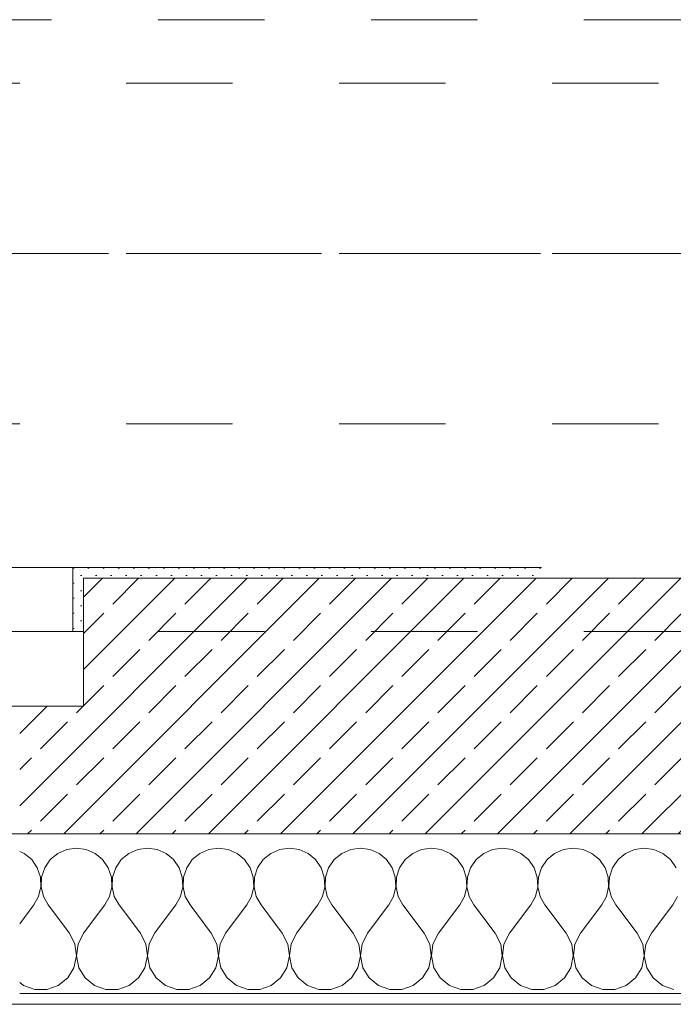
# Model space of a CAD drawing. Header units: metres. Extents: x -3.5 to 65.3, y -10.9 to 16.7.
# Tile 33 of 165: x 25.1 to 25.7, y -0.2 to 0.8. Entities that reach past the tile are written whole.
import ezdxf

# ---------------------------------------------------------------- set-up
doc = ezdxf.new("R2010")
doc.units = ezdxf.units.M
doc.header["$MEASUREMENT"] = 0
for name, pattern in [('Achse', [0.08, 0.04, -0.02, 0, -0.02]), ('Strichlinie doppelt', [0.218722, 0.105833, -0.042333, 0.028222, -0.042333]), ('Strichlinie eng', [0.046, 0.03, -0.016]), ('Untersicht', [0.04, 0.03, -0.01])]:
    doc.linetypes.add(name, pattern=pattern)
for name, color, linetype in [('102 - Bemaßung_ Beschriftung.Detail_ Ausschnitt', 7, 'Continuous'), ('451 - Universal.Achsen Raster', 7, 'Continuous'), ('603 - Struktur.Bodenplatte_ Decke Roh', 7, 'Continuous'), ('604 - Struktur.Wand Aussen', 7, 'Continuous'), ('608 - Struktur.Träger', 7, 'Continuous'), ('653 - Abdeckung.TB Verkofferung', 7, 'Continuous')]:
    doc.layers.add(name, color=color, linetype=linetype)
doc.styles.add('ERSTELLTER_STIL_1', font='txt')
doc.dimstyles.new('ERSTELLTER_STIL__1', dxfattribs={"dimtxt": 0.04, "dimasz": 0.02128, "dimexe": 0.18, "dimexo": 0.0625, "dimgap": 0, "dimtad": 1, "dimzin": 0, "dimdsep": 46, "dimtxsty": 'ERSTELLTER_STIL_1', "dimblk": 'ARROWHEAD_2', "dimblk1": 'ARROWHEAD_2', "dimblk2": 'ARROWHEAD_2', "dimcen": 0.09, "dimse1": 1, "dimse2": 1, "dimclrd": 7, "dimclre": 7, "dimclrt": 7, "dimazin": 0, "dimtfac": 1, "dimtdec": 4, "dimtmove": 0, "dimatfit": 3, "dimfxl": 1, "dimtolj": 1, "dimtzin": 0, "dimarcsym": 0})
pattern_1 = [(45, (0, 0), (-0.007071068, 0.007071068), [0, -0.01])]

# ---------------------------------------------------------------- blocks, each defined once
blk = doc.blocks.new('*X17')
at = {"layer": '604 - Struktur.Wand Aussen', "color": 7, "linetype": 'Continuous', "lineweight": 5}
for p, q in [((25.13333, -0.00833), (25.12422, -0.0096)), ((25.14244, -0.0096), (25.13333, -0.00833)), ((25.2, -0.00833), (25.19089, -0.0096)), ((25.20911, -0.0096), (25.2, -0.00833)), ((25.26667, -0.00833), (25.25756, -0.0096)), ((25.27578, -0.0096), (25.26667, -0.00833)), ((25.33333, -0.00833), (25.32422, -0.0096)), ((25.34244, -0.0096), (25.33333, -0.00833)), ((25.4, -0.00833), (25.39089, -0.0096)), ((25.40911, -0.0096), (25.4, -0.00833)), ((25.46667, -0.00833), (25.45756, -0.0096)), ((25.47578, -0.0096), (25.46667, -0.00833)), ((25.53333, -0.00833), (25.52422, -0.0096)), ((25.54244, -0.0096), (25.53333, -0.00833)), ((25.6, -0.00833), (25.59089, -0.0096)), ((25.60911, -0.0096), (25.6, -0.00833)), ((25.66667, -0.00833), (25.65756, -0.0096)), ((25.67578, -0.0096), (25.66667, -0.00833)), ((25.08419, -0.01331), (25.08, -0.01146)), ((25.09127, -0.01918), (25.08419, -0.01331)), ((25.11581, -0.01331), (25.10873, -0.01918)), ((25.12422, -0.0096), (25.11581, -0.01331)), ((25.15086, -0.01331), (25.14244, -0.0096)), ((25.15794, -0.01918), (25.15086, -0.01331)), ((25.18248, -0.01331), (25.17539, -0.01918)), ((25.19089, -0.0096), (25.18248, -0.01331)), ((25.21752, -0.01331), (25.20911, -0.0096)), ((25.22461, -0.01918), (25.21752, -0.01331)), ((25.24914, -0.01331), (25.24206, -0.01918)), ((25.25756, -0.0096), (25.24914, -0.01331)), ((25.28419, -0.01331), (25.27578, -0.0096)), ((25.29127, -0.01918), (25.28419, -0.01331)), ((25.31581, -0.01331), (25.30873, -0.01918)), ((25.32422, -0.0096), (25.31581, -0.01331)), ((25.35086, -0.01331), (25.34244, -0.0096)), ((25.35794, -0.01918), (25.35086, -0.01331)), ((25.38248, -0.01331), (25.37539, -0.01918)), ((25.39089, -0.0096), (25.38248, -0.01331)), ((25.41752, -0.01331), (25.40911, -0.0096)), ((25.42461, -0.01918), (25.41752, -0.01331)), ((25.44914, -0.01331), (25.44206, -0.01918)), ((25.45756, -0.0096), (25.44914, -0.01331)), ((25.48419, -0.01331), (25.47578, -0.0096)), ((25.49127, -0.01918), (25.48419, -0.01331)), ((25.51581, -0.01331), (25.50873, -0.01918)), ((25.52422, -0.0096), (25.51581, -0.01331)), ((25.55086, -0.01331), (25.54244, -0.0096)), ((25.55794, -0.01918), (25.55086, -0.01331)), ((25.58248, -0.01331), (25.57539, -0.01918)), ((25.59089, -0.0096), (25.58248, -0.01331)), ((25.61752, -0.01331), (25.60911, -0.0096)), ((25.62461, -0.01918), (25.61752, -0.01331)), ((25.64914, -0.01331), (25.64206, -0.01918)), ((25.65756, -0.0096), (25.64914, -0.01331)), ((25.68419, -0.01331), (25.67578, -0.0096)), ((25.69127, -0.01918), (25.68419, -0.01331)), ((25.09648, -0.02676), (25.09127, -0.01918)), ((25.09942, -0.03547), (25.09648, -0.02676)), ((25.10352, -0.02676), (25.10058, -0.03547)), ((25.10873, -0.01918), (25.10352, -0.02676)), ((25.16315, -0.02676), (25.15794, -0.01918)), ((25.16609, -0.03547), (25.16315, -0.02676)), ((25.17019, -0.02676), (25.16725, -0.03547)), ((25.17539, -0.01918), (25.17019, -0.02676)), ((25.22981, -0.02676), (25.22461, -0.01918)), ((25.23275, -0.03547), (25.22981, -0.02676)), ((25.23685, -0.02676), (25.23391, -0.03547)), ((25.24206, -0.01918), (25.23685, -0.02676)), ((25.29648, -0.02676), (25.29127, -0.01918)), ((25.29942, -0.03547), (25.29648, -0.02676)), ((25.30352, -0.02676), (25.30058, -0.03547)), ((25.30873, -0.01918), (25.30352, -0.02676)), ((25.36315, -0.02676), (25.35794, -0.01918)), ((25.36609, -0.03547), (25.36315, -0.02676)), ((25.37019, -0.02676), (25.36725, -0.03547)), ((25.37539, -0.01918), (25.37019, -0.02676)), ((25.42981, -0.02676), (25.42461, -0.01918)), ((25.43275, -0.03547), (25.42981, -0.02676)), ((25.43685, -0.02676), (25.43391, -0.03547)), ((25.44206, -0.01918), (25.43685, -0.02676)), ((25.49648, -0.02676), (25.49127, -0.01918)), ((25.49942, -0.03547), (25.49648, -0.02676)), ((25.50352, -0.02676), (25.50058, -0.03547)), ((25.50873, -0.01918), (25.50352, -0.02676)), ((25.56315, -0.02676), (25.55794, -0.01918)), ((25.56609, -0.03547), (25.56315, -0.02676)), ((25.57019, -0.02676), (25.56725, -0.03547)), ((25.57539, -0.01918), (25.57019, -0.02676)), ((25.62981, -0.02676), (25.62461, -0.01918)), ((25.63275, -0.03547), (25.62981, -0.02676)), ((25.63685, -0.02676), (25.63391, -0.03547)), ((25.64206, -0.01918), (25.63685, -0.02676)), ((25.69648, -0.02676), (25.69127, -0.01918)), ((25.09987, -0.04466), (25.09942, -0.03547)), ((25.10058, -0.03547), (25.10013, -0.04466)), ((25.16653, -0.04466), (25.16609, -0.03547)), ((25.16725, -0.03547), (25.1668, -0.04466)), ((25.2332, -0.04466), (25.23275, -0.03547)), ((25.23391, -0.03547), (25.23347, -0.04466)), ((25.29987, -0.04466), (25.29942, -0.03547)), ((25.30058, -0.03547), (25.30013, -0.04466)), ((25.36653, -0.04466), (25.36609, -0.03547)), ((25.36725, -0.03547), (25.3668, -0.04466)), ((25.4332, -0.04466), (25.43275, -0.03547)), ((25.43391, -0.03547), (25.43347, -0.04466)), ((25.49987, -0.04466), (25.49942, -0.03547)), ((25.50058, -0.03547), (25.50013, -0.04466)), ((25.56653, -0.04466), (25.56609, -0.03547)), ((25.56725, -0.03547), (25.5668, -0.04466)), ((25.6332, -0.04466), (25.63275, -0.03547)), ((25.63391, -0.03547), (25.63347, -0.04466)), ((25.09778, -0.05362), (25.09987, -0.04466)), ((25.10013, -0.04466), (25.10222, -0.05362)), ((25.16445, -0.05362), (25.16653, -0.04466)), ((25.1668, -0.04466), (25.16888, -0.05362)), ((25.23112, -0.05362), (25.2332, -0.04466)), ((25.23347, -0.04466), (25.23555, -0.05362)), ((25.29778, -0.05362), (25.29987, -0.04466)), ((25.30013, -0.04466), (25.30222, -0.05362)), ((25.36445, -0.05362), (25.36653, -0.04466)), ((25.3668, -0.04466), (25.36888, -0.05362)), ((25.43112, -0.05362), (25.4332, -0.04466)), ((25.43347, -0.04466), (25.43555, -0.05362)), ((25.49778, -0.05362), (25.49987, -0.04466)), ((25.50013, -0.04466), (25.50222, -0.05362)), ((25.56445, -0.05362), (25.56653, -0.04466)), ((25.5668, -0.04466), (25.56888, -0.05362)), ((25.63112, -0.05362), (25.6332, -0.04466)), ((25.63347, -0.04466), (25.63555, -0.05362)), ((25.09333, -0.06167), (25.09778, -0.05362)), ((25.10222, -0.05362), (25.10667, -0.06167)), ((25.16, -0.06167), (25.16445, -0.05362)), ((25.16888, -0.05362), (25.17333, -0.06167)), ((25.22667, -0.06167), (25.23112, -0.05362)), ((25.23555, -0.05362), (25.24, -0.06167)), ((25.29333, -0.06167), (25.29778, -0.05362)), ((25.30222, -0.05362), (25.30667, -0.06167)), ((25.36, -0.06167), (25.36445, -0.05362)), ((25.36888, -0.05362), (25.37333, -0.06167)), ((25.42667, -0.06167), (25.43112, -0.05362)), ((25.43555, -0.05362), (25.44, -0.06167)), ((25.49333, -0.06167), (25.49778, -0.05362)), ((25.50222, -0.05362), (25.50667, -0.06167)), ((25.56, -0.06167), (25.56445, -0.05362)), ((25.56888, -0.05362), (25.57333, -0.06167)), ((25.62667, -0.06167), (25.63112, -0.05362)), ((25.63555, -0.05362), (25.64, -0.06167)), ((25.69333, -0.06167), (25.69778, -0.05362)), ((25.08, -0.07944), (25.09333, -0.06167)), ((25.12667, -0.08833), (25.10667, -0.06167)), ((25.14, -0.08833), (25.16, -0.06167)), ((25.19333, -0.08833), (25.17333, -0.06167)), ((25.20667, -0.08833), (25.22667, -0.06167)), ((25.26, -0.08833), (25.24, -0.06167)), ((25.27333, -0.08833), (25.29333, -0.06167)), ((25.32667, -0.08833), (25.30667, -0.06167)), ((25.34, -0.08833), (25.36, -0.06167)), ((25.39333, -0.08833), (25.37333, -0.06167)), ((25.40667, -0.08833), (25.42667, -0.06167)), ((25.46, -0.08833), (25.44, -0.06167)), ((25.47333, -0.08833), (25.49333, -0.06167)), ((25.52667, -0.08833), (25.50667, -0.06167)), ((25.54, -0.08833), (25.56, -0.06167)), ((25.59333, -0.08833), (25.57333, -0.06167)), ((25.60667, -0.08833), (25.62667, -0.06167)), ((25.66, -0.08833), (25.64, -0.06167)), ((25.67333, -0.08833), (25.69333, -0.06167)), ((25.13182, -0.09839), (25.12667, -0.08833)), ((25.14, -0.08833), (25.13485, -0.09839)), ((25.19848, -0.09839), (25.19333, -0.08833)), ((25.20667, -0.08833), (25.20152, -0.09839)), ((25.26515, -0.09839), (25.26, -0.08833)), ((25.27333, -0.08833), (25.26818, -0.09839)), ((25.33182, -0.09839), (25.32667, -0.08833)), ((25.34, -0.08833), (25.33485, -0.09839)), ((25.39848, -0.09839), (25.39333, -0.08833)), ((25.40667, -0.08833), (25.40152, -0.09839)), ((25.46515, -0.09839), (25.46, -0.08833)), ((25.47333, -0.08833), (25.46818, -0.09839)), ((25.53182, -0.09839), (25.52667, -0.08833)), ((25.54, -0.08833), (25.53485, -0.09839)), ((25.59848, -0.09839), (25.59333, -0.08833)), ((25.60667, -0.08833), (25.60152, -0.09839)), ((25.66515, -0.09839), (25.66, -0.08833)), ((25.67333, -0.08833), (25.66818, -0.09839)), ((25.13331, -0.10959), (25.13182, -0.09839)), ((25.13485, -0.09839), (25.13336, -0.10959)), ((25.19998, -0.10959), (25.19848, -0.09839)), ((25.20152, -0.09839), (25.20002, -0.10959)), ((25.26664, -0.10959), (25.26515, -0.09839)), ((25.26818, -0.09839), (25.26669, -0.10959)), ((25.33331, -0.10959), (25.33182, -0.09839)), ((25.33485, -0.09839), (25.33336, -0.10959)), ((25.39998, -0.10959), (25.39848, -0.09839)), ((25.40152, -0.09839), (25.40002, -0.10959)), ((25.46664, -0.10959), (25.46515, -0.09839)), ((25.46818, -0.09839), (25.46669, -0.10959)), ((25.53331, -0.10959), (25.53182, -0.09839)), ((25.53485, -0.09839), (25.53336, -0.10959)), ((25.59998, -0.10959), (25.59848, -0.09839)), ((25.60152, -0.09839), (25.60002, -0.10959)), ((25.66664, -0.10959), (25.66515, -0.09839)), ((25.66818, -0.09839), (25.66669, -0.10959)), ((25.13097, -0.12065), (25.13331, -0.10959)), ((25.13336, -0.10959), (25.13569, -0.12065)), ((25.19764, -0.12065), (25.19998, -0.10959)), ((25.20002, -0.10959), (25.20236, -0.12065)), ((25.26431, -0.12065), (25.26664, -0.10959)), ((25.26669, -0.10959), (25.26903, -0.12065)), ((25.33097, -0.12065), (25.33331, -0.10959)), ((25.33336, -0.10959), (25.33569, -0.12065)), ((25.39764, -0.12065), (25.39998, -0.10959)), ((25.40002, -0.10959), (25.40236, -0.12065)), ((25.46431, -0.12065), (25.46664, -0.10959)), ((25.46669, -0.10959), (25.46903, -0.12065)), ((25.53097, -0.12065), (25.53331, -0.10959)), ((25.53336, -0.10959), (25.53569, -0.12065)), ((25.59764, -0.12065), (25.59998, -0.10959)), ((25.60002, -0.10959), (25.60236, -0.12065)), ((25.66431, -0.12065), (25.66664, -0.10959)), ((25.66669, -0.10959), (25.66903, -0.12065)), ((25.12508, -0.13029), (25.13097, -0.12065)), ((25.13569, -0.12065), (25.14159, -0.13029)), ((25.19175, -0.13029), (25.19764, -0.12065)), ((25.20236, -0.12065), (25.20825, -0.13029)), ((25.25841, -0.13029), (25.26431, -0.12065)), ((25.26903, -0.12065), (25.27492, -0.13029)), ((25.32508, -0.13029), (25.33097, -0.12065)), ((25.33569, -0.12065), (25.34159, -0.13029)), ((25.39175, -0.13029), (25.39764, -0.12065)), ((25.40236, -0.12065), (25.40825, -0.13029)), ((25.45841, -0.13029), (25.46431, -0.12065)), ((25.46903, -0.12065), (25.47492, -0.13029)), ((25.52508, -0.13029), (25.53097, -0.12065)), ((25.53569, -0.12065), (25.54159, -0.13029)), ((25.59175, -0.13029), (25.59764, -0.12065)), ((25.60236, -0.12065), (25.60825, -0.13029)), ((25.65841, -0.13029), (25.66431, -0.12065)), ((25.66903, -0.12065), (25.67492, -0.13029)), ((25.08, -0.13441), (25.0837, -0.13741)), ((25.0837, -0.13741), (25.09435, -0.14118)), ((25.10565, -0.14118), (25.1163, -0.13741)), ((25.1163, -0.13741), (25.12508, -0.13029)), ((25.14159, -0.13029), (25.15037, -0.13741)), ((25.15037, -0.13741), (25.16102, -0.14118)), ((25.17232, -0.14118), (25.18297, -0.13741)), ((25.18297, -0.13741), (25.19175, -0.13029)), ((25.20825, -0.13029), (25.21703, -0.13741)), ((25.21703, -0.13741), (25.22768, -0.14118)), ((25.23898, -0.14118), (25.24963, -0.13741)), ((25.24963, -0.13741), (25.25841, -0.13029)), ((25.27492, -0.13029), (25.2837, -0.13741)), ((25.2837, -0.13741), (25.29435, -0.14118)), ((25.30565, -0.14118), (25.3163, -0.13741)), ((25.3163, -0.13741), (25.32508, -0.13029)), ((25.34159, -0.13029), (25.35037, -0.13741)), ((25.35037, -0.13741), (25.36102, -0.14118)), ((25.37232, -0.14118), (25.38297, -0.13741)), ((25.38297, -0.13741), (25.39175, -0.13029)), ((25.40825, -0.13029), (25.41703, -0.13741)), ((25.41703, -0.13741), (25.42768, -0.14118)), ((25.43898, -0.14118), (25.44963, -0.13741)), ((25.44963, -0.13741), (25.45841, -0.13029)), ((25.47492, -0.13029), (25.4837, -0.13741)), ((25.4837, -0.13741), (25.49435, -0.14118)), ((25.50565, -0.14118), (25.5163, -0.13741)), ((25.5163, -0.13741), (25.52508, -0.13029)), ((25.54159, -0.13029), (25.55037, -0.13741)), ((25.55037, -0.13741), (25.56102, -0.14118)), ((25.57232, -0.14118), (25.58297, -0.13741)), ((25.58297, -0.13741), (25.59175, -0.13029)), ((25.60825, -0.13029), (25.61703, -0.13741)), ((25.61703, -0.13741), (25.62768, -0.14118)), ((25.63898, -0.14118), (25.64963, -0.13741)), ((25.64963, -0.13741), (25.65841, -0.13029)), ((25.67492, -0.13029), (25.6837, -0.13741)), ((25.6837, -0.13741), (25.69435, -0.14118)), ((25.09435, -0.14118), (25.10565, -0.14118)), ((25.16102, -0.14118), (25.17232, -0.14118)), ((25.22768, -0.14118), (25.23898, -0.14118)), ((25.29435, -0.14118), (25.30565, -0.14118)), ((25.36102, -0.14118), (25.37232, -0.14118)), ((25.42768, -0.14118), (25.43898, -0.14118)), ((25.49435, -0.14118), (25.50565, -0.14118)), ((25.56102, -0.14118), (25.57232, -0.14118)), ((25.62768, -0.14118), (25.63898, -0.14118))]:
    blk.add_line(p, q, dxfattribs=at)
blk = doc.blocks.new('*D188')
at = {"layer": '102 - Bemaßung_ Beschriftung.Detail_ Ausschnitt', "color": 7, "linetype": 'Continuous', "lineweight": 5}
for p, q in [((43.36099, 0.26308), (43.38899, 0.24692)), ((43.39599, 0.255), (43.35399, 0.255)), ((43.36099, 0.25308), (43.38899, 0.23692)), ((43.37499, 0.245), (43.37499, 0.255)), ((43.39599, 0.245), (43.35399, 0.245)), ((43.37499, 0.23131), (43.37499, 0.245))]:
    blk.add_line(p, q, dxfattribs=at)
at = {"layer": '102 - Bemaßung_ Beschriftung.Detail_ Ausschnitt', "color": 7, "lineweight": 5, "insert": (43.36699, 0.20655), "char_height": 0.04, "attachment_point": 7, "rotation": 90, "style": 'ERSTELLTER_STIL_1'}
blk.add_mtext('\\A1;{\\pql;\\fArial|b0|i0|c0|p38;1}', dxfattribs=at)
blk = doc.blocks.new('ARROWHEAD_2')
at = {"color": 0, "linetype": 'Continuous', "lineweight": 0}
for p, q in [((-0.378, -0.655), (0.378, 0.655)), ((0, 0), (-1, 0))]:
    blk.add_line(p, q, dxfattribs=at)
blk = doc.blocks.new('*D217')
at = {"layer": '102 - Bemaßung_ Beschriftung.Detail_ Ausschnitt', "color": 7, "linetype": 'Continuous', "lineweight": 5}
for p, q in [((39.93603, 0.26308), (39.96403, 0.24692)), ((39.97103, 0.255), (39.92903, 0.255)), ((39.93603, 0.25308), (39.96403, 0.23692)), ((39.95003, 0.245), (39.95003, 0.255)), ((39.97103, 0.245), (39.92903, 0.245)), ((39.95003, 0.23131), (39.95003, 0.245))]:
    blk.add_line(p, q, dxfattribs=at)
at = {"layer": '102 - Bemaßung_ Beschriftung.Detail_ Ausschnitt', "color": 7, "lineweight": 5, "insert": (39.94203, 0.20655), "char_height": 0.04, "attachment_point": 7, "rotation": 90, "style": 'ERSTELLTER_STIL_1'}
blk.add_mtext('\\A1;{\\pql;\\fArial|b0|i0|c0|p38;1}', dxfattribs=at)
blk = doc.blocks.new('*D277')
at = {"layer": '102 - Bemaßung_ Beschriftung.Detail_ Ausschnitt', "color": 7, "linetype": 'Continuous', "lineweight": 5}
for p, q in [((41.07099, 0.26308), (41.09899, 0.24692)), ((41.10599, 0.255), (41.06399, 0.255)), ((41.07099, 0.25308), (41.09899, 0.23692)), ((41.08499, 0.245), (41.08499, 0.255)), ((41.10599, 0.245), (41.06399, 0.245)), ((41.08499, 0.23131), (41.08499, 0.245))]:
    blk.add_line(p, q, dxfattribs=at)
at = {"layer": '102 - Bemaßung_ Beschriftung.Detail_ Ausschnitt', "color": 7, "lineweight": 5, "insert": (41.07699, 0.20655), "char_height": 0.04, "attachment_point": 7, "rotation": 90, "style": 'ERSTELLTER_STIL_1'}
blk.add_mtext('\\A1;{\\pql;\\fArial|b0|i0|c0|p38;1}', dxfattribs=at)
blk = doc.blocks.new('*D282')
at = {"layer": '102 - Bemaßung_ Beschriftung.Detail_ Ausschnitt', "color": 7, "linetype": 'Continuous', "lineweight": 5}
for p, q in [((41.17099, 0.26308), (41.19899, 0.24692)), ((41.20599, 0.255), (41.16399, 0.255)), ((41.17099, 0.25308), (41.19899, 0.23692)), ((41.18499, 0.245), (41.18499, 0.255)), ((41.20599, 0.245), (41.16399, 0.245)), ((41.18499, 0.23131), (41.18499, 0.245))]:
    blk.add_line(p, q, dxfattribs=at)
at = {"layer": '102 - Bemaßung_ Beschriftung.Detail_ Ausschnitt', "color": 7, "lineweight": 5, "insert": (41.17699, 0.20655), "char_height": 0.04, "attachment_point": 7, "rotation": 90, "style": 'ERSTELLTER_STIL_1'}
blk.add_mtext('\\A1;{\\pql;\\fArial|b0|i0|c0|p38;1}', dxfattribs=at)
blk = doc.blocks.new('*D288')
at = {"layer": '102 - Bemaßung_ Beschriftung.Detail_ Ausschnitt', "color": 7, "linetype": 'Continuous', "lineweight": 5}
for p, q in [((43.46099, 0.26308), (43.48899, 0.24692)), ((43.49599, 0.255), (43.45399, 0.255)), ((43.46099, 0.25308), (43.48899, 0.23692)), ((43.47499, 0.245), (43.47499, 0.255)), ((43.49599, 0.245), (43.45399, 0.245)), ((43.47499, 0.23131), (43.47499, 0.245))]:
    blk.add_line(p, q, dxfattribs=at)
at = {"layer": '102 - Bemaßung_ Beschriftung.Detail_ Ausschnitt', "color": 7, "lineweight": 5, "insert": (43.46699, 0.20655), "char_height": 0.04, "attachment_point": 7, "rotation": 90, "style": 'ERSTELLTER_STIL_1'}
blk.add_mtext('\\A1;{\\pql;\\fArial|b0|i0|c0|p38;1}', dxfattribs=at)
blk = doc.blocks.new('*D297')
at = {"layer": '102 - Bemaßung_ Beschriftung.Detail_ Ausschnitt', "color": 7, "linetype": 'Continuous', "lineweight": 5}
for p, q in [((43.26099, 0.26308), (43.28899, 0.24692)), ((43.29599, 0.255), (43.25399, 0.255)), ((43.26099, 0.25308), (43.28899, 0.23692)), ((43.27499, 0.245), (43.27499, 0.255)), ((43.29599, 0.245), (43.25399, 0.245)), ((43.27499, 0.23131), (43.27499, 0.245))]:
    blk.add_line(p, q, dxfattribs=at)
at = {"layer": '102 - Bemaßung_ Beschriftung.Detail_ Ausschnitt', "color": 7, "lineweight": 5, "insert": (43.26699, 0.20655), "char_height": 0.04, "attachment_point": 7, "rotation": 90, "style": 'ERSTELLTER_STIL_1'}
blk.add_mtext('\\A1;{\\pql;\\fArial|b0|i0|c0|p38;1}', dxfattribs=at)

msp = doc.modelspace()

# ---------------------------------------------------------------- hatches: boundary and pattern name
at = {"layer": '604 - Struktur.Wand Aussen', "linetype": 'Continuous', "lineweight": 0, "true_color": 0x000000}
h = msp.add_hatch(dxfattribs=at)
h.set_pattern_fill('Gips_0001', color=18, style=0, pattern_type=2)
h.set_pattern_definition(pattern_1)
h.paths.add_polyline_path([(25.14, 0.255), (25.13, 0.255), (25.13, 0.195), (25.14, 0.195)])
h = msp.add_hatch(dxfattribs=at)
h.set_pattern_fill('Gips_0001', color=18, style=0, pattern_type=2)
h.set_pattern_definition(pattern_1)
h.paths.add_polyline_path([(25.56999, 0.255), (25.14, 0.255), (25.14, 0.245), (25.56999, 0.245)])
h = msp.add_hatch(dxfattribs=at)
h.set_pattern_fill('Beton__Stahlbeton_0001', color=18, style=0, pattern_type=2)
h.set_pattern_definition([(45, (0, 0), (-0.033941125, 0.033941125), []), (45, (-0.01697, 0.01697), (-0.033941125, 0.033941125), [0.036, -0.012])])
h.paths.add_polyline_path([(25.14, 0.125), (25.08, 0.125), (25.08, 0.005), (26.4, 0.005), (26.4, 0.125), (26.34, 0.125), (26.34, 0.195), (26.34, 0.245), (25.14, 0.245), (25.14, 0.195)])
h = msp.add_hatch(dxfattribs=at)
h.set_pattern_fill('Verputz_0001', color=18, style=0, pattern_type=2)
h.set_pattern_definition([(0, (0, 0), (0, 0.034641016), [0, -0.02]), (0, (0.01, 0.01732), (0, 0.034641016), [0, -0.02])])
h.paths.add_polyline_path([(25.05, -0.155), (26.43, -0.155), (26.43, -0.145), (25.05, -0.145)])

# ---------------------------------------------------------------- linework, layer by layer
at = {"layer": '451 - Universal.Achsen Raster', "color": 160, "linetype": 'Strichlinie doppelt', "lineweight": 9, "true_color": 0x3232ff}
msp.add_line((64.93503, 0.54998), (-3.175, 0.54998), dxfattribs=at)
at = {"layer": '603 - Struktur.Bodenplatte_ Decke Roh', "color": 7, "linetype": 'Continuous', "lineweight": 18, "flags": 128}
msp.add_lwpolyline([(-0.015, 0.005), (43.89, 0.005)], dxfattribs=at)
at = {"layer": '604 - Struktur.Wand Aussen', "color": 7, "linetype": 'Continuous', "lineweight": 9}
for p, q in [((22.75, 0.255), (25.13, 0.255)), ((25.05, 0.195), (25.14, 0.195)), ((25.14, 0.125), (25.03, 0.125))]:
    msp.add_line(p, q, dxfattribs=at)
at = {"layer": '604 - Struktur.Wand Aussen', "color": 7, "linetype": 'Strichlinie eng', "lineweight": 9}
msp.add_line((22.75, 0.255), (25.13, 0.255), dxfattribs=at)
at = {"layer": '604 - Struktur.Wand Aussen', "color": 7, "linetype": 'Continuous', "lineweight": 5}
for p, q in [((25.13, 0.245), (25.13, 0.255)), ((25.14, 0.255), (25.13, 0.255)), ((25.13, 0.245), (25.13, 0.255)), ((25.13, 0.195), (25.13, 0.245)), ((25.13, 0.195), (25.13, 0.245)), ((25.14, 0.195), (25.13, 0.195)), ((25.14, 0.195), (25.13, 0.195)), ((25.14, 0.195), (25.13, 0.195)), ((25.08, -0.145), (26.4, -0.145))]:
    msp.add_line(p, q, dxfattribs=at)
at = {"layer": '604 - Struktur.Wand Aussen', "color": 7, "linetype": 'Continuous', "lineweight": 13}
for p, q in [((26.34, 0.245), (25.14, 0.245)), ((25.14, 0.245), (25.14, 0.195)), ((25.14, 0.125), (25.14, 0.195)), ((25.14, 0.125), (25.14, 0.195)), ((25.14, 0.125), (25.14, 0.195)), ((25.08, 0.125), (25.14, 0.125)), ((25.08, 0.125), (25.14, 0.125)), ((25.08, 0.125), (25.14, 0.125)), ((25.08, 0.005), (26.4, 0.005))]:
    msp.add_line(p, q, dxfattribs=at)
at = {"layer": '604 - Struktur.Wand Aussen', "color": 7, "linetype": 'Continuous', "lineweight": 5, "flags": 128}
for points in [[(25.56999, 0.255), (25.14, 0.255)], [(25.05, -0.155), (26.43, -0.155)]]:
    msp.add_lwpolyline(points, dxfattribs=at)
at = {"layer": '604 - Struktur.Wand Aussen', "color": 7, "linetype": 'Continuous', "lineweight": 9}
msp.add_point((25.13, 0.255), dxfattribs=at)
at = {"layer": '608 - Struktur.Träger', "color": 7, "linetype": 'Untersicht', "lineweight": 13}
for p, q in [((0.37999, 0.70998), (61.87999, 0.70998)), ((0.37999, 0.38998), (61.87999, 0.38998))]:
    msp.add_line(p, q, dxfattribs=at)
at = {"layer": '608 - Struktur.Träger', "color": 7, "linetype": 'Achse', "lineweight": 9}
msp.add_line((0.37999, 0.54998), (61.87999, 0.54998), dxfattribs=at)
at = {"layer": '653 - Abdeckung.TB Verkofferung', "color": 7, "linetype": 'Untersicht', "lineweight": 9}
for p, q in [((18.61003, 0.76948), (39.96999, 0.76948)), ((18.61003, 0.19498), (39.96999, 0.19498))]:
    msp.add_line(p, q, dxfattribs=at)

# ---------------------------------------------------------------- block references
at = {"layer": '604 - Struktur.Wand Aussen', "color": 7, "lineweight": 18}
msp.add_blockref('*X17', (0, 0), dxfattribs=at)

# ---------------------------------------------------------------- dimensions: what is measured, and where the dimension line sits
at = {"layer": '102 - Bemaßung_ Beschriftung.Detail_ Ausschnitt', "color": 7, "linetype": 'Continuous', "lineweight": 5}
for base, p2, picture, middle in [((43.37499, 0.255), (40.44002, 0.255), '*D188', (43.34699, 0.2218)), ((39.95003, 0.255), (40.44002, 0.255), '*D217', (39.92203, 0.2218)), ((41.08499, 0.255), (40.44002, 0.255), '*D277', (41.05699, 0.2218)), ((41.18499, 0.255), (40.44002, 0.255), '*D282', (41.15699, 0.2218)), ((43.47499, 0.255), (44.53999, 0.255), '*D288', (43.44699, 0.2218)), ((43.27499, 0.255), (43.56999, 0.255), '*D297', (43.24699, 0.2218))]:
    dim = msp.add_linear_dim(base=base, p1=(22.1775, 0.245), p2=p2, angle=90, dimstyle='ERSTELLTER_STIL__1', dxfattribs=at)
    dim.commit()
    dim.dimension.update_dxf_attribs({"geometry": picture, "text_midpoint": middle, "dimtype": 160, "text_rotation": 90})

doc.saveas('drawing.dxf')
